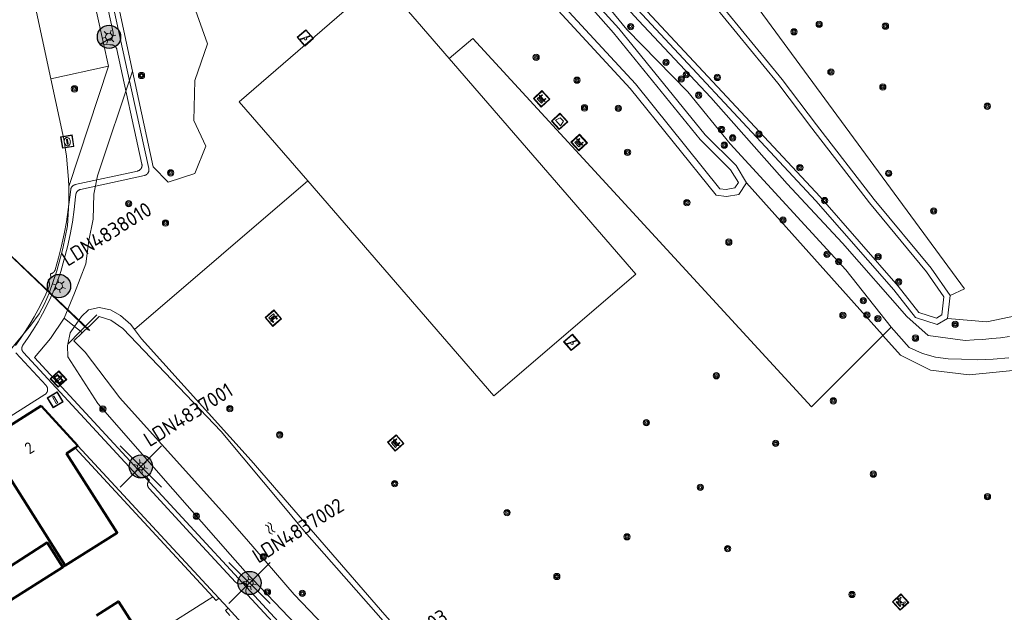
# Model space of a CAD drawing. Header units: metres. Extents: x 94279 to 96109, y 461866 to 463040.
# Tile 129 of 175: x 95315 to 95399, y 462713 to 462764. Entities that reach past the tile are written whole.
import ezdxf
from ezdxf.enums import TextEntityAlignment as Align

# ---------------------------------------------------------------- set-up
doc = ezdxf.new("R2010")
doc.units = ezdxf.units.M
doc.layers.get('0').update_dxf_attribs({"linetype": 'CONTINUOUS'})
for name, color, linetype in [('B-WE-KL-ET_LS_OV_KABEL_EIGENNET_324-G', 10, 'CONTINUOUS'), ('N-WE-ARMATUUR-PRUNUS_C_OPZET_4M-G', 200, 'CONTINUOUS'), ('N-WE-ARMATUUR-PRUNUS_E_OPSCHUIF_8M-G', 40, 'CONTINUOUS'), ('N-WE-LICHTMAST_VERVANGEN-G', 7, 'CONTINUOUS')]:
    doc.layers.add(name, color=color, linetype=linetype)
for name, color, linetype, lineweight in [('B_BEBOUWINGSGRENS_0', 132, 'CONTINUOUS', 50), ('B_LUIFEL_1', 132, 'CONTINUOUS', 50), ('B_TUSSENMUUR_0', 132, 'CONTINUOUS', 50), ('G_GRENS_ALGEMEEN_0', 251, 'CONTINUOUS', 13), ('K_DUIKER_LIJN_-1', 251, 'CONTINUOUS', 13), ('Q_AFVALBAK_0', 251, 'CONTINUOUS', 13), ('Q_BANK_0', 251, 'CONTINUOUS', 13), ('Q_BOOM_0', 251, 'CONTINUOUS', 13), ('Q_DAMWAND_0', 251, 'CONTINUOUS', 13), ('Q_KOLK_0', 251, 'CONTINUOUS', 13), ('Q_LICHTMAST_0', 251, 'CONTINUOUS', 13), ('Q_PAAL_STEEN_0', 251, 'CONTINUOUS', 13), ('Q_PICKNICKTAFEL_0', 251, 'CONTINUOUS', 13), ('Q_SPEELVOORZIENING_0', 251, 'CONTINUOUS', 13), ('Q_STRAATNAAMBORD_0', 251, 'CONTINUOUS', 13), ('Q_VERKEERSBORDPAAL_0', 251, 'CONTINUOUS', 13), ('S_GBKN_SYMBOOL_WATER_0', 251, 'CONTINUOUS', 13), ('T_CULTUURGRENS_0', 251, 'CONTINUOUS', 13), ('T_MUUR_30CM_LIJN_0', 251, 'CONTINUOUS', 13), ('V_WEGGRENS_0', 251, 'CONTINUOUS', 13), ('W_WATERGRENS_0', 251, 'CONTINUOUS', 13), ('Z_GBKN_HUISNUMMER_0', 251, 'CONTINUOUS', 13)]:
    doc.layers.add(name, color=color, linetype=linetype, lineweight=lineweight)
doc.styles.add('NLCS-ISO-M500-T25', font='NLCS-ISO.ttf', dxfattribs={"height": 1.25})
doc.styles.get("Standard").update_dxf_attribs({"font": 'isocp.shx'})

# ---------------------------------------------------------------- blocks, each defined once
blk = doc.blocks.new('Q_LICHTMAST')
for points in [[(-0.26, 0.15), (-0.52, 0.3)], [(0, 0.3), (0, 0.6)], [(0.26, 0.15), (0.52, 0.3)], [(-0.26, -0.15), (-0.52, -0.3)], [(0, -0.3), (0, -0.6)], [(0.26, -0.15), (0.52, -0.3)]]:
    blk.add_lwpolyline(points)
blk.add_circle((0, 0), 0.3)
blk = doc.blocks.new('Q_VERKEERSBORDPAAL')
for points in [[(-0.5, 0.5), (0.5, 0.5), (0.5, -0.5), (-0.5, -0.5)], [(-0.08, 0.333), (0.071, 0.333), (0.071, -0.329), (-0.08, -0.329)]]:
    blk.add_lwpolyline(points, close=True)
blk.add_lwpolyline([(-0.442, 0.464), (0.438, 0.464, -0.414214), (0.459, 0.442), (0.459, -0.437, -0.414214), (0.438, -0.459), (-0.442, -0.459, -0.414214), (-0.463, -0.437), (-0.463, 0.442), (-0.463, 0.444), (-0.463, 0.446), (-0.463, 0.448), (-0.462, 0.45), (-0.461, 0.451), (-0.46, 0.453), (-0.459, 0.455), (-0.458, 0.456), (-0.457, 0.457), (-0.456, 0.459), (-0.454, 0.46), (-0.453, 0.461), (-0.451, 0.462), (-0.449, 0.462), (-0.447, 0.463), (-0.446, 0.463), (-0.444, 0.464), (-0.442, 0.464)], format="xyb")
blk = doc.blocks.new('Q_PAAL_STEEN')
for points in [[(-0.5, 0.5), (0.5, 0.5), (0.5, -0.5), (-0.5, -0.5)], [(-0.08, 0.333), (0.071, 0.333), (0.071, -0.329), (-0.08, -0.329)]]:
    blk.add_lwpolyline(points, close=True)
blk.add_lwpolyline([(-0.442, 0.464), (0.438, 0.464, -0.414214), (0.459, 0.442), (0.459, -0.437, -0.414214), (0.438, -0.459), (-0.442, -0.459, -0.414214), (-0.463, -0.437), (-0.463, 0.442), (-0.463, 0.444), (-0.463, 0.446), (-0.463, 0.448), (-0.462, 0.45), (-0.461, 0.451), (-0.46, 0.453), (-0.459, 0.455), (-0.458, 0.456), (-0.457, 0.457), (-0.456, 0.459), (-0.454, 0.46), (-0.453, 0.461), (-0.451, 0.462), (-0.449, 0.462), (-0.447, 0.463), (-0.446, 0.463), (-0.444, 0.464), (-0.442, 0.464)], format="xyb")
blk = doc.blocks.new('Q_KOLK')
blk.add_lwpolyline([(-0.5, 0.5), (0.5, 0.5), (0.5, -0.5), (-0.5, -0.5)], close=True)
for points in [[(-0.442, 0.464), (0.438, 0.464, -0.414214), (0.459, 0.442), (0.459, -0.437, -0.414214), (0.438, -0.459), (-0.442, -0.459, -0.414214), (-0.463, -0.437), (-0.463, 0.442, -0.414214), (-0.442, 0.464)], [(-0.345, 0.105, 0.380426), (-0.276, -0.18)], [(-0.008, 0.266, 0.240218), (-0.345, 0.105)], [(-0.194, 0.045, 0.853344), (-0.194, -0.032)], [(0.331, 0.111, 0.240191), (-0.008, 0.266)], [(0.185, -0.032, 0.849746), (0.185, 0.045)], [(0.267, -0.176, 0.380426), (0.331, 0.111)], [(-0.276, -0.18, 0.148452), (0.012, -0.257)], [(0.012, -0.257, 0.131742), (0.267, -0.176)]]:
    blk.add_lwpolyline(points, format="xyb")
for points in [[(-0.194, 0.045), (0.185, 0.045)], [(0.185, -0.032), (-0.194, -0.032)]]:
    blk.add_lwpolyline(points)
blk = doc.blocks.new('Q_BANK')
blk.add_lwpolyline([(-0.5, 0.5), (0.5, 0.5), (0.5, -0.5), (-0.5, -0.5)], close=True)
blk.add_lwpolyline([(-0.442, 0.464), (0.438, 0.464, -0.414214), (0.459, 0.442), (0.459, -0.437, -0.414214), (0.438, -0.459), (-0.442, -0.459, -0.414214), (-0.463, -0.437), (-0.463, 0.442), (-0.463, 0.444), (-0.463, 0.446), (-0.463, 0.448), (-0.462, 0.45), (-0.461, 0.451), (-0.46, 0.453), (-0.459, 0.455), (-0.458, 0.456), (-0.457, 0.457), (-0.456, 0.459), (-0.454, 0.46), (-0.453, 0.461), (-0.451, 0.462), (-0.449, 0.462), (-0.447, 0.463), (-0.446, 0.463), (-0.444, 0.464), (-0.442, 0.464)], format="xyb")
for points in [[(-0.267, 0.022), (-0.366, -0.078)], [(-0.18, 0.132), (-0.267, 0.132), (-0.267, 0.276)], [(-0.267, 0.276), (0.258, 0.276), (0.258, 0.132), (0.173, 0.132)], [(-0.18, 0.022), (-0.267, 0.022)], [(-0.267, 0.022), (-0.18, 0.022)], [(-0.18, 0.022), (-0.18, 0.132)], [(-0.18, 0.132), (-0.144, 0.132)], [(-0.144, 0.132), (-0.144, 0.022)], [(0.131, 0.132), (-0.144, 0.132)], [(0.131, 0.022), (-0.144, 0.022)], [(-0.144, 0.022), (0.131, 0.022)], [(0.131, 0.022), (-0.144, 0.022)], [(-0.144, 0.022), (0.131, 0.022)], [(-0.144, 0.022), (0.131, 0.022)], [(0.131, 0.022), (0.131, 0.132)], [(0.131, 0.132), (0.173, 0.132)], [(0.173, 0.132), (0.173, 0.022)], [(0.173, 0.022), (0.255, 0.022)], [(0.173, 0.022), (0.255, 0.022)], [(0.255, 0.022), (0.357, -0.078)], [(-0.236, -0.078), (-0.366, -0.078)], [(-0.192, -0.078), (-0.192, -0.27), (-0.236, -0.27), (-0.236, -0.078)], [(-0.236, -0.078), (-0.192, -0.078)], [(0.183, -0.078), (-0.192, -0.078)], [(0.226, -0.078), (0.226, -0.268), (0.183, -0.268), (0.183, -0.078)], [(0.183, -0.078), (0.226, -0.078)], [(0.357, -0.078), (0.226, -0.078)]]:
    blk.add_lwpolyline(points)
blk = doc.blocks.new('Q_SPEELVOORZIENING')
blk.add_lwpolyline([(-0.5, 0.5), (0.5, 0.5), (0.5, -0.5), (-0.5, -0.5)], close=True)
for points in [[(-0.442, 0.464), (0.438, 0.464, -0.414214), (0.459, 0.442), (0.459, -0.437, -0.414214), (0.438, -0.459), (-0.442, -0.459, -0.414214), (-0.463, -0.437), (-0.463, 0.442), (-0.463, 0.444), (-0.463, 0.446), (-0.463, 0.448), (-0.462, 0.45), (-0.461, 0.451), (-0.46, 0.453), (-0.459, 0.455), (-0.458, 0.456), (-0.457, 0.457), (-0.456, 0.459), (-0.454, 0.46), (-0.453, 0.461), (-0.451, 0.462), (-0.449, 0.462), (-0.447, 0.463), (-0.446, 0.463), (-0.444, 0.464), (-0.442, 0.464)], [(-0.363, 0.198, 1.168313), (-0.386, 0.141)], [(-0.087, 0.021, 0.778987), (-0.04, -0.167)], [(-0.04, -0.167, 0.508825), (0.056, -0.036)], [(0.355, -0.156, 1.031322), (0.378, -0.1)]]:
    blk.add_lwpolyline(points, format="xyb")
for points in [[(-0.386, 0.141), (-0.087, 0.021)], [(-0.363, 0.198), (0.378, -0.1)], [(0.056, -0.036), (0.355, -0.156)]]:
    blk.add_lwpolyline(points)
blk = doc.blocks.new('Q_PICKNICKTAFEL')
blk.add_lwpolyline([(-0.5, 0.5), (0.5, 0.5), (0.5, -0.5), (-0.5, -0.5)], close=True)
blk.add_lwpolyline([(-0.442, 0.464), (0.438, 0.464, -0.414214), (0.459, 0.442), (0.459, -0.437, -0.414214), (0.438, -0.459), (-0.442, -0.459, -0.414214), (-0.463, -0.437), (-0.463, 0.442), (-0.463, 0.444), (-0.463, 0.446), (-0.463, 0.448), (-0.462, 0.45), (-0.461, 0.451), (-0.46, 0.453), (-0.459, 0.455), (-0.458, 0.456), (-0.457, 0.457), (-0.456, 0.459), (-0.454, 0.46), (-0.453, 0.461), (-0.451, 0.462), (-0.449, 0.462), (-0.447, 0.463), (-0.446, 0.463), (-0.444, 0.464), (-0.442, 0.464)], format="xyb")
for points in [[(-0.246, -0.058), (-0.408, -0.058), (-0.408, 0.021)], [(-0.408, 0.021), (-0.214, 0.021)], [(-0.136, 0.213), (-0.267, 0.213), (-0.267, 0.284)], [(-0.267, 0.284), (0.257, 0.284), (0.257, 0.213), (0.127, 0.213)], [(-0.214, 0.021), (-0.136, 0.213)], [(-0.115, 0.021), (-0.035, 0.213)], [(-0.115, 0.021), (0.107, 0.021)], [(0.025, 0.213), (-0.035, 0.213)], [(0.107, 0.021), (0.025, 0.213)], [(0.206, 0.021), (0.127, 0.213)], [(0.206, 0.021), (0.4, 0.021), (0.4, -0.058), (0.239, -0.058)], [(-0.336, -0.28), (-0.246, -0.058)], [(-0.336, -0.28), (-0.24, -0.279)], [(-0.24, -0.279), (-0.148, -0.058)], [(0.141, -0.058), (-0.148, -0.058)], [(0.234, -0.277), (0.141, -0.058)], [(0.234, -0.277), (0.33, -0.277)], [(0.33, -0.277), (0.239, -0.058)]]:
    blk.add_lwpolyline(points)
blk = doc.blocks.new('Q_BOOM')
for radius in [0.27, 0.18, 0.09]:
    blk.add_circle((0, 0), radius)
blk = doc.blocks.new('Q_STRAATNAAMBORD')
for points in [[(-0.5, 0.5), (0.5, 0.5), (0.5, -0.5), (-0.5, -0.5)], [(-0.369, 0.22), (0.358, 0.22), (0.358, -0.214), (-0.369, -0.214)]]:
    blk.add_lwpolyline(points, close=True)
for points in [[(-0.442, 0.464), (0.438, 0.464, -0.414214), (0.459, 0.442), (0.459, -0.437, -0.414214), (0.438, -0.459), (-0.442, -0.459, -0.414214), (-0.463, -0.437), (-0.463, 0.442), (-0.463, 0.444), (-0.463, 0.446), (-0.463, 0.448), (-0.462, 0.45), (-0.461, 0.451), (-0.46, 0.453), (-0.459, 0.455), (-0.458, 0.456), (-0.457, 0.457), (-0.456, 0.459), (-0.454, 0.46), (-0.453, 0.461), (-0.451, 0.462), (-0.449, 0.462), (-0.447, 0.463), (-0.446, 0.463), (-0.444, 0.464), (-0.442, 0.464)], [(-0.287, 0.16), (0.281, 0.16, -0.414214), (0.303, 0.139), (0.303, -0.134, -0.414214), (0.281, -0.156), (-0.287, -0.156, -0.414214), (-0.308, -0.134), (-0.308, 0.139), (-0.308, 0.14), (-0.308, 0.142), (-0.307, 0.144), (-0.307, 0.146), (-0.306, 0.148), (-0.305, 0.149), (-0.304, 0.151), (-0.303, 0.152), (-0.302, 0.154), (-0.3, 0.155), (-0.299, 0.156), (-0.297, 0.157), (-0.296, 0.158), (-0.294, 0.159), (-0.292, 0.159), (-0.29, 0.16), (-0.288, 0.16), (-0.287, 0.16)]]:
    blk.add_lwpolyline(points, format="xyb")
blk = doc.blocks.new('Q_AFVALBAK')
for points in [[(-0.5, 0.5), (0.5, 0.5), (0.5, -0.5), (-0.5, -0.5)], [(-0.336, 0.197), (0.331, 0.197), (0.19, -0.251), (-0.196, -0.251)]]:
    blk.add_lwpolyline(points, close=True)
blk.add_lwpolyline([(-0.442, 0.464), (0.438, 0.464, -0.414214), (0.459, 0.442), (0.459, -0.437, -0.414214), (0.438, -0.459), (-0.442, -0.459, -0.414214), (-0.463, -0.437), (-0.463, 0.442), (-0.463, 0.444), (-0.463, 0.446), (-0.463, 0.448), (-0.462, 0.45), (-0.461, 0.451), (-0.46, 0.453), (-0.459, 0.455), (-0.458, 0.456), (-0.457, 0.457), (-0.456, 0.459), (-0.454, 0.46), (-0.453, 0.461), (-0.451, 0.462), (-0.449, 0.462), (-0.447, 0.463), (-0.446, 0.463), (-0.444, 0.464), (-0.442, 0.464)], format="xyb")
blk = doc.blocks.new('WATERSYMBOOL')
for points in [[(-0.5, 0.15), (-0.438, 0.212), (-0.312, 0.275), (-0.188, 0.275), (-0.062, 0.212), (0, 0.15), (0.062, 0.087), (0.188, 0.025), (0.312, 0.025), (0.438, 0.087), (0.5, 0.15)], [(-0.5, -0.15), (-0.438, -0.087), (-0.312, -0.025), (-0.188, -0.025), (-0.062, -0.087), (0, -0.15), (0.062, -0.212), (0.188, -0.275), (0.312, -0.275), (0.438, -0.212), (0.5, -0.15)]]:
    blk.add_lwpolyline(points)
blk = doc.blocks.new('LM')
at = {"linetype": 'ByBlock'}
h = blk.add_hatch(color=256, dxfattribs=at)
h.dxf.hatch_style = 1
edge = h.paths.add_edge_path()
edge.add_arc((0, 0), 1, 0, 360)
blk.add_circle((0, 0), 1, dxfattribs=at)
blk = doc.blocks.new('ACMAP_ANN_TEMPLATE_LM')
at = {"color": 0, "style": 'NLCS-ISO-M500-T25'}
blk.add_attdef('LM-NUMMER', (1.5, 1), '', height=1.25, dxfattribs=at)

msp = doc.modelspace()

# ---------------------------------------------------------------- linework, layer by layer
at = {"layer": 'B-WE-KL-ET_LS_OV_KABEL_EIGENNET_324-G', "linetype": 'Continuous', "lineweight": 0}
for points in [[(95314.365, 462735.743), (95314.797, 462736.334), (95315.209, 462736.939), (95315.602, 462737.557), (95315.975, 462738.187), (95316.327, 462738.829), (95316.657, 462739.483), (95316.967, 462740.146), (95317.255, 462740.819), (95317.261, 462740.839), (95317.266, 462740.859), (95317.271, 462740.879), (95317.275, 462740.9), (95317.278, 462740.92), (95317.281, 462740.941), (95317.283, 462740.962), (95317.284, 462740.982), (95317.285, 462741.003), (95317.284, 462741.024), (95317.283, 462741.045), (95317.282, 462741.065), (95317.279, 462741.086), (95317.276, 462741.106), (95317.272, 462741.127), (95317.268, 462741.147), (95317.263, 462741.167), (95317.257, 462741.187), (95317.25, 462741.207), (95317.243, 462741.226), (95317.235, 462741.246), (95317.227, 462741.264), (95317.217, 462741.283), (95317.207, 462741.301), (95317.197, 462741.319), (95317.186, 462741.337), (95317.402, 462741.574), (95317.363, 462741.892), (95317.381, 462741.895), (95317.398, 462741.899), (95317.416, 462741.904), (95317.434, 462741.909), (95317.451, 462741.914), (95317.468, 462741.92), (95317.485, 462741.927), (95317.502, 462741.934), (95317.519, 462741.942), (95317.535, 462741.951), (95317.551, 462741.96), (95317.566, 462741.97), (95317.581, 462741.98), (95317.596, 462741.99), (95317.611, 462742.002), (95317.625, 462742.013), (95317.639, 462742.025), (95317.652, 462742.038), (95317.665, 462742.051), (95317.677, 462742.064), (95317.689, 462742.078), (95317.7, 462742.093), (95317.711, 462742.107), (95317.721, 462742.122), (95317.731, 462742.138), (95317.741, 462742.154), (95317.749, 462742.17), (95317.758, 462742.186), (95317.765, 462742.203), (95317.772, 462742.22), (95317.779, 462742.237), (95318.073, 462743.258), (95318.333, 462744.288), (95318.559, 462745.327), (95318.75, 462746.372), (95318.906, 462747.423), (95319.028, 462748.479), (95319.108, 462749.13), (95319.11, 462749.147), (95319.113, 462749.163), (95319.117, 462749.18), (95319.121, 462749.197), (95319.126, 462749.213), (95319.131, 462749.23), (95319.137, 462749.246), (95319.143, 462749.262), (95319.15, 462749.277), (95319.157, 462749.293), (95319.165, 462749.308), (95319.174, 462749.323), (95319.183, 462749.337), (95319.192, 462749.352), (95319.202, 462749.366), (95319.213, 462749.379), (95319.223, 462749.392), (95319.235, 462749.405), (95319.247, 462749.418), (95319.259, 462749.43), (95319.271, 462749.441), (95319.284, 462749.452), (95319.298, 462749.463), (95319.311, 462749.473), (95319.325, 462749.483), (95319.34, 462749.493), (95319.354, 462749.501), (95319.369, 462749.51), (95319.385, 462749.517), (95319.4, 462749.525), (95319.416, 462749.531), (95319.432, 462749.538), (95319.448, 462749.543), (95319.464, 462749.548), (95319.481, 462749.553), (95319.497, 462749.557), (95324.849, 462750.726), (95324.866, 462750.73), (95324.883, 462750.735), (95324.9, 462750.74), (95324.916, 462750.746), (95324.933, 462750.752), (95324.949, 462750.759), (95324.964, 462750.766), (95324.98, 462750.774), (95324.995, 462750.783), (95325.01, 462750.792), (95325.025, 462750.802), (95325.039, 462750.812), (95325.053, 462750.822), (95325.066, 462750.833), (95325.079, 462750.845), (95325.092, 462750.857), (95325.104, 462750.869), (95325.116, 462750.882), (95325.127, 462750.895), (95325.138, 462750.909), (95325.149, 462750.923), (95325.159, 462750.937), (95325.168, 462750.952), (95325.177, 462750.967), (95325.185, 462750.982), (95325.193, 462750.998), (95325.2, 462751.014), (95325.207, 462751.03), (95325.213, 462751.046), (95325.219, 462751.063), (95325.224, 462751.079), (95325.228, 462751.096), (95325.232, 462751.113), (95325.235, 462751.13), (95325.238, 462751.148), (95325.24, 462751.165), (95325.242, 462751.182), (95325.242, 462751.2), (95325.243, 462751.217), (95325.242, 462751.235), (95325.241, 462751.252), (95325.24, 462751.27), (95325.237, 462751.287), (95325.234, 462751.304), (95325.231, 462751.321), (95323.077, 462761.181), (95323.073, 462761.198), (95323.068, 462761.215), (95323.063, 462761.232), (95323.057, 462761.248), (95323.051, 462761.264), (95323.044, 462761.28), (95323.037, 462761.296), (95323.028, 462761.312), (95323.02, 462761.327), (95323.011, 462761.342), (95323.001, 462761.356), (95322.991, 462761.371), (95322.981, 462761.384), (95322.97, 462761.398), (95322.958, 462761.411), (95322.946, 462761.424), (95322.934, 462761.436), (95322.921, 462761.448), (95322.908, 462761.459), (95322.894, 462761.47), (95322.88, 462761.481), (95322.866, 462761.49), (95322.851, 462761.5), (95322.836, 462761.509), (95322.821, 462761.517), (95322.805, 462761.525), (95322.789, 462761.532), (95322.773, 462761.539), (95322.757, 462761.545), (95322.74, 462761.551), (95322.723, 462761.556), (95322.707, 462761.56), (95322.69, 462761.564), (95322.672, 462761.567), (95322.655, 462761.57), (95322.638, 462761.572), (95322.62, 462761.573), (95322.603, 462761.574), (95322.586, 462761.574), (95322.568, 462761.574), (95322.551, 462761.573), (95322.533, 462761.571), (95322.516, 462761.569), (95322.499, 462761.566), (95322.482, 462761.563), (95321.71, 462761.65), (95322.375, 462762.051), (95322.392, 462762.055), (95322.409, 462762.06), (95322.425, 462762.065), (95322.442, 462762.071), (95322.458, 462762.077), (95322.474, 462762.084), (95322.49, 462762.092), (95322.505, 462762.1), (95322.521, 462762.108), (95322.536, 462762.117), (95322.55, 462762.127), (95322.564, 462762.137), (95322.578, 462762.148), (95322.592, 462762.159), (95322.605, 462762.17), (95322.618, 462762.182), (95322.63, 462762.194), (95322.642, 462762.207), (95322.653, 462762.221), (95322.664, 462762.234), (95322.674, 462762.248), (95322.684, 462762.263), (95322.694, 462762.277), (95322.703, 462762.292), (95322.711, 462762.308), (95322.719, 462762.323), (95322.726, 462762.339), (95322.733, 462762.355), (95322.739, 462762.371), (95322.745, 462762.388), (95322.75, 462762.405), (95322.754, 462762.422), (95322.758, 462762.439), (95322.761, 462762.456), (95322.764, 462762.473), (95322.766, 462762.49), (95322.767, 462762.508), (95322.768, 462762.525), (95322.768, 462762.543), (95322.768, 462762.56), (95322.767, 462762.577), (95322.765, 462762.595), (95322.763, 462762.612), (95322.76, 462762.629), (95322.757, 462762.646), (95319.07, 462779.52)], [(95337.874, 462710.436), (95334.296, 462714.308), (95334.284, 462714.321), (95334.273, 462714.334), (95334.262, 462714.348), (95334.252, 462714.362), (95334.243, 462714.377), (95334.233, 462714.392), (95334.225, 462714.407), (95334.217, 462714.422), (95334.209, 462714.438), (95334.202, 462714.454), (95334.196, 462714.47), (95334.19, 462714.487), (95334.184, 462714.503), (95334.18, 462714.52), (95334.175, 462714.537), (95334.172, 462714.554), (95334.169, 462714.571), (95334.167, 462714.589), (95334.165, 462714.606), (95334.164, 462714.623), (95334.163, 462714.641), (95334.163, 462714.658), (95334.164, 462714.676), (95334.165, 462714.693), (95334.167, 462714.71), (95334.17, 462714.728), (95334.173, 462714.745), (95334.176, 462714.762), (95334.181, 462714.779), (95334.186, 462714.796), (95334.191, 462714.812), (95334.197, 462714.829), (95334.204, 462714.845), (95334.211, 462714.861), (95334.219, 462714.876), (95334.227, 462714.892), (95334.236, 462714.907), (95334.245, 462714.921), (95334.255, 462714.936), (95334.265, 462714.95), (95334.276, 462714.964), (95334.287, 462714.977), (95334.299, 462714.99), (95334.311, 462715.002), (95334.324, 462715.014), (95333.984, 462715.382), (95333.971, 462715.37), (95333.958, 462715.359), (95333.944, 462715.348), (95333.93, 462715.338), (95333.915, 462715.328), (95333.901, 462715.319), (95333.885, 462715.31), (95333.87, 462715.302), (95333.854, 462715.295), (95333.838, 462715.288), (95333.822, 462715.281), (95333.806, 462715.275), (95333.789, 462715.27), (95333.772, 462715.265), (95333.755, 462715.261), (95333.738, 462715.258), (95333.721, 462715.255), (95333.704, 462715.252), (95333.686, 462715.251), (95333.669, 462715.249), (95333.652, 462715.249), (95333.634, 462715.249), (95333.617, 462715.25), (95333.599, 462715.251), (95333.582, 462715.253), (95333.565, 462715.255), (95333.547, 462715.258), (95333.53, 462715.262), (95333.513, 462715.266), (95333.497, 462715.271), (95333.48, 462715.277), (95333.464, 462715.283), (95333.448, 462715.289), (95333.432, 462715.297), (95333.416, 462715.304), (95333.401, 462715.313), (95333.386, 462715.321), (95333.371, 462715.331), (95333.356, 462715.341), (95333.342, 462715.351), (95333.329, 462715.362), (95333.315, 462715.373), (95333.302, 462715.385), (95333.29, 462715.397), (95333.278, 462715.41), (95329.39, 462719.616), (95325.848, 462723.448), (95325.837, 462723.461), (95325.826, 462723.475), (95325.815, 462723.489), (95325.805, 462723.503), (95325.795, 462723.517), (95325.786, 462723.532), (95325.777, 462723.547), (95325.769, 462723.563), (95325.762, 462723.578), (95325.755, 462723.594), (95325.748, 462723.611), (95325.742, 462723.627), (95325.737, 462723.644), (95325.732, 462723.66), (95325.728, 462723.677), (95325.724, 462723.694), (95325.721, 462723.712), (95325.719, 462723.729), (95325.717, 462723.746), (95325.716, 462723.764), (95325.716, 462723.781), (95325.716, 462723.799), (95325.716, 462723.816), (95325.718, 462723.833), (95325.72, 462723.851), (95325.722, 462723.868), (95325.725, 462723.885), (95325.729, 462723.902), (95325.733, 462723.919), (95325.738, 462723.936), (95325.744, 462723.953), (95325.75, 462723.969), (95325.756, 462723.985), (95325.763, 462724.001), (95325.771, 462724.017), (95325.779, 462724.032), (95325.788, 462724.047), (95325.798, 462724.062), (95325.807, 462724.076), (95325.818, 462724.09), (95325.828, 462724.104), (95325.84, 462724.117), (95325.851, 462724.13), (95325.864, 462724.143), (95325.876, 462724.155), (95325.537, 462724.522), (95325.524, 462724.51), (95325.51, 462724.499), (95325.497, 462724.489), (95325.482, 462724.478), (95325.468, 462724.469), (95325.453, 462724.46), (95325.438, 462724.451), (95325.423, 462724.443), (95325.407, 462724.435), (95325.391, 462724.428), (95325.375, 462724.422), (95325.358, 462724.416), (95325.342, 462724.41), (95325.325, 462724.406), (95325.308, 462724.402), (95325.291, 462724.398), (95325.274, 462724.395), (95325.256, 462724.393), (95325.239, 462724.391), (95325.221, 462724.39), (95325.204, 462724.389), (95325.187, 462724.389), (95325.169, 462724.39), (95325.152, 462724.391), (95325.134, 462724.393), (95325.117, 462724.396), (95325.1, 462724.399), (95325.083, 462724.403), (95325.066, 462724.407), (95325.049, 462724.412), (95325.033, 462724.417), (95325.016, 462724.423), (95325, 462724.43), (95324.984, 462724.437), (95324.969, 462724.445), (95324.953, 462724.453), (95324.938, 462724.462), (95324.923, 462724.471), (95324.909, 462724.481), (95324.895, 462724.491), (95324.881, 462724.502), (95324.868, 462724.513), (95324.855, 462724.525), (95324.842, 462724.537), (95324.83, 462724.55), (95315.045, 462735.137), (95315.034, 462735.15), (95315.023, 462735.163), (95315.012, 462735.177), (95315.002, 462735.191), (95314.992, 462735.205), (95314.983, 462735.22), (95314.975, 462735.234), (95314.967, 462735.25), (95314.959, 462735.265), (95314.952, 462735.281), (95314.946, 462735.297), (95314.94, 462735.313), (95314.934, 462735.329), (95314.93, 462735.346), (95314.925, 462735.362), (95314.922, 462735.379), (95314.919, 462735.396), (95314.916, 462735.413), (95314.914, 462735.43), (95314.913, 462735.447), (95314.912, 462735.465), (95314.912, 462735.482), (95314.913, 462735.499), (95314.914, 462735.516), (95314.915, 462735.533), (95314.918, 462735.55), (95314.92, 462735.567), (95314.924, 462735.584), (95314.928, 462735.601), (95314.932, 462735.617), (95314.938, 462735.634), (95314.943, 462735.65), (95314.949, 462735.666), (95314.956, 462735.682), (95314.964, 462735.697), (95314.971, 462735.713), (95314.98, 462735.728), (95314.989, 462735.742), (95314.998, 462735.757), (95315.008, 462735.771), (95315.464, 462736.42), (95315.896, 462737.083), (95316.306, 462737.762), (95316.693, 462738.454), (95317.055, 462739.159), (95317.393, 462739.876), (95317.706, 462740.604), (95317.994, 462741.342), (95318.257, 462742.09), (95318.559, 462743.141), (95318.827, 462744.202), (95319.058, 462745.271), (95319.253, 462746.347), (95319.411, 462747.429), (95319.533, 462748.516), (95319.555, 462748.71), (95319.557, 462748.727), (95319.56, 462748.744), (95319.564, 462748.761), (95319.568, 462748.778), (95319.572, 462748.795), (95319.577, 462748.811), (95319.583, 462748.827), (95319.589, 462748.844), (95319.596, 462748.859), (95319.603, 462748.875), (95319.611, 462748.89), (95319.62, 462748.905), (95319.629, 462748.92), (95319.638, 462748.935), (95319.648, 462748.949), (95319.658, 462748.963), (95319.669, 462748.976), (95319.681, 462748.989), (95319.692, 462749.002), (95319.705, 462749.014), (95319.717, 462749.026), (95319.73, 462749.037), (95319.744, 462749.048), (95319.758, 462749.058), (95319.772, 462749.068), (95319.786, 462749.078), (95319.801, 462749.087), (95319.816, 462749.095), (95319.831, 462749.103), (95319.847, 462749.11), (95319.863, 462749.117), (95319.879, 462749.123), (95319.895, 462749.129), (95319.912, 462749.134), (95319.929, 462749.139), (95319.945, 462749.143), (95325.445, 462750.344), (95325.461, 462750.348), (95325.478, 462750.353), (95325.495, 462750.358), (95325.511, 462750.364), (95325.528, 462750.37), (95325.544, 462750.377), (95325.56, 462750.385), (95325.575, 462750.393), (95325.59, 462750.401), (95325.605, 462750.41), (95325.62, 462750.42), (95325.634, 462750.43), (95325.648, 462750.44), (95325.661, 462750.452), (95325.674, 462750.463), (95325.687, 462750.475), (95325.699, 462750.487), (95325.711, 462750.5), (95325.723, 462750.514), (95325.734, 462750.527), (95325.744, 462750.541), (95325.754, 462750.555), (95325.763, 462750.57), (95325.772, 462750.585), (95325.781, 462750.601), (95325.788, 462750.616), (95325.796, 462750.632), (95325.802, 462750.648), (95325.809, 462750.664), (95325.814, 462750.681), (95325.819, 462750.698), (95325.824, 462750.715), (95325.827, 462750.732), (95325.831, 462750.749), (95325.833, 462750.766), (95325.835, 462750.783), (95325.837, 462750.801), (95325.838, 462750.818), (95325.838, 462750.836), (95325.837, 462750.853), (95325.836, 462750.87), (95325.835, 462750.888), (95325.833, 462750.905), (95325.83, 462750.922), (95325.826, 462750.939), (95323.977, 462759.402), (95319.559, 462779.624)], [(95304.933, 462723.956), (95316.898, 462731.525), (95316.913, 462731.534), (95316.927, 462731.544), (95316.941, 462731.555), (95316.954, 462731.566), (95316.967, 462731.577), (95316.979, 462731.589), (95316.991, 462731.601), (95317.003, 462731.613), (95317.014, 462731.626), (95317.025, 462731.64), (95317.036, 462731.654), (95317.045, 462731.668), (95317.055, 462731.682), (95317.064, 462731.697), (95317.072, 462731.712), (95317.08, 462731.727), (95317.087, 462731.743), (95317.094, 462731.758), (95317.1, 462731.774), (95317.106, 462731.791), (95317.111, 462731.807), (95317.116, 462731.824), (95317.12, 462731.84), (95317.123, 462731.857), (95317.126, 462731.874), (95317.128, 462731.891), (95317.13, 462731.908), (95317.131, 462731.925), (95317.131, 462731.943), (95317.131, 462731.96), (95317.13, 462731.977), (95317.129, 462731.994), (95317.127, 462732.011), (95317.125, 462732.028), (95317.122, 462732.045), (95317.118, 462732.062), (95317.114, 462732.079), (95317.109, 462732.095), (95317.104, 462732.111), (95317.098, 462732.127), (95317.091, 462732.143), (95317.084, 462732.159), (95317.077, 462732.175), (95317.069, 462732.19), (95317.06, 462732.205), (95317.051, 462732.219), (95317.041, 462732.233), (95317.031, 462732.247), (95317.021, 462732.261), (95317.01, 462732.274), (95316.998, 462732.287), (95314.396, 462735.102)]]:
    msp.add_lwpolyline(points, dxfattribs=at)
at = {"layer": 'B_BEBOUWINGSGRENS_0'}
for p, q in [((95316.579, 462730.548), (95311.853, 462727.554)), ((95319.725, 462727.115), (95316.579, 462730.548)), ((95319.49, 462726.954), (95319.725, 462727.115)), ((95318.422, 462716.689), (95318.645, 462716.83))]:
    msp.add_line(p, q, dxfattribs=at)
for points in [[(95318.645, 462716.83), (95323.106, 462719.643), (95318.761, 462726.447), (95319.49, 462726.954)], [(95312.12, 462715.636), (95317.089, 462718.804), (95318.422, 462716.689)], [(95325.36, 462710.376), (95323.217, 462713.745), (95321.317, 462712.546)]]:
    msp.add_lwpolyline(points, dxfattribs=at)
at = {"layer": 'B_LUIFEL_1'}
msp.add_line((95313.46, 462713.537), (95318.422, 462716.689), dxfattribs=at)
at = {"layer": 'B_TUSSENMUUR_0'}
msp.add_line((95318.645, 462716.83), (95311.853, 462727.554), dxfattribs=at)
at = {"layer": 'G_GRENS_ALGEMEEN_0'}
msp.add_line((95319.49, 462726.954), (95331.328, 462714.145), dxfattribs=at)
for points in [[(95372.138, 462757.532), (95366.904, 462762.878), (95363.879, 462766.613), (95360.668, 462769.167), (95359.158, 462771.639), (95355.802, 462775.645), (95354.386, 462777.139)], [(95362.331, 462769.752), (95367.896, 462763.67), (95374.115, 462757.037), (95380.691, 462749.639), (95385.454, 462744.52), (95390.957, 462738.232), (95392.813, 462736.58), (95395.996, 462736.175), (95396.755, 462736.21), (95397.514, 462736.26), (95398.271, 462736.324), (95399.027, 462736.404), (95399.781, 462736.498)], [(95339.484, 462749.872), (95333.593, 462756.676), (95345.752, 462767.205), (95351.643, 462760.401)], [(95351.643, 462760.401), (95367.671, 462741.872), (95355.473, 462731.421), (95339.484, 462749.872)], [(95389.625, 462737.308), (95385.722, 462742.233), (95375.78, 462753.071), (95372.138, 462757.532)], [(95399.743, 462734.673), (95398.385, 462734.558), (95397.023, 462734.516), (95395.661, 462734.549), (95394.517, 462734.584), (95393.441, 462734.74), (95392.306, 462735.057), (95391.165, 462735.56), (95389.625, 462737.308)]]:
    msp.add_lwpolyline(points, dxfattribs=at)
at = {"layer": 'K_DUIKER_LIJN_-1'}
for p, q in [((95320.645, 462737.05), (95307.353, 462749.727)), ((95307.353, 462749.727), (95320.765, 462737.022))]:
    msp.add_line(p, q, dxfattribs=at)
at = {"layer": 'N-WE-LICHTMAST_VERVANGEN-G', "flags": 128}
for points in [[(95323.375, 462723.572), (95326.911, 462727.108)], [(95326.911, 462723.572), (95323.375, 462727.108)], [(95332.715, 462713.559), (95336.251, 462717.095)], [(95336.251, 462713.559), (95332.715, 462717.095)]]:
    msp.add_lwpolyline(points, dxfattribs=at)
at = {"layer": 'Q_DAMWAND_0'}
for p, q in [((95320.799, 462737.496), (95321.55, 462738.217)), ((95319.37, 462736.124), (95320.106, 462736.83)), ((95320.106, 462736.83), (95320.246, 462736.964)), ((95320.246, 462736.964), (95320.799, 462737.496))]:
    msp.add_line(p, q, dxfattribs=at)
at = {"layer": 'T_CULTUURGRENS_0'}
for p, q in [((95324.589, 462737.117), (95339.484, 462749.872)), ((95394.457, 462738.05), (95394.681, 462740.038)), ((95318.547, 462738.093), (95319.441, 462737.359)), ((95319.441, 462737.359), (95319.947, 462736.956)), ((95319.947, 462736.956), (95320.106, 462736.83)), ((95389.625, 462737.308), (95388.917, 462736.599))]:
    msp.add_line(p, q, dxfattribs=at)
for points in [[(95394.681, 462740.038), (95395.926, 462740.616), (95344.022, 462811.235)], [(95338.372, 462806.535), (95335.512, 462805.129), (95336.142, 462804.311), (95338.557, 462799.2), (95343.191, 462792.61), (95348.499, 462786.73), (95360.21, 462773.436), (95362.106, 462770.951), (95365.479, 462767.146), (95383.15, 462748.168), (95389.85, 462740.523), (95391.707, 462738.15), (95393.564, 462737.544), (95394.457, 462738.05)], [(95394.681, 462740.038), (95393.069, 462742.378), (95388.153, 462748.295), (95383.204, 462754.702), (95380.266, 462758.586), (95373.207, 462767.227), (95364.775, 462776.387), (95360.038, 462781.232), (95356.856, 462785.239), (95352.517, 462791.132), (95344.111, 462800.53), (95343.208, 462802.886), (95341.781, 462806.011), (95340.469, 462806.605), (95338.372, 462806.535)], [(95332.357, 462805.368), (95331.789, 462805.235), (95330.676, 462804.526), (95330.537, 462803.672), (95330.803, 462802.535), (95331.883, 462799.301), (95334.616, 462793.464), (95338.177, 462788.586), (95342.037, 462784.532), (95346.427, 462779.171), (95349.497, 462777.234), (95353.779, 462773.402), (95358.265, 462767.526), (95367.207, 462757.826), (95374.587, 462748.644), (95375.46, 462748.538), (95376.544, 462748.722), (95377.203, 462749.714)], [(95319.671, 462781.407), (95321.302, 462782.931), (95323.505, 462781.142), (95324.606, 462779.696), (95323.918, 462776.255), (95323.986, 462772.676), (95325.638, 462768.547), (95328.116, 462765.656), (95329.836, 462764.555), (95330.869, 462761.664), (95329.768, 462758.498), (95329.699, 462755.057), (95330.731, 462752.855), (95329.768, 462750.515), (95327.496, 462749.758), (95326.201, 462751.097), (95324.433, 462759.304)], [(95377.203, 462749.714), (95376.304, 462751.193), (95373.651, 462753.836), (95366.229, 462762.98), (95360.634, 462769.136), (95357.694, 462772.684), (95355.506, 462775.399), (95354.386, 462777.139)], [(95351.643, 462760.401), (95353.676, 462762.125), (95382.789, 462730.469), (95388.917, 462736.599)], [(95388.917, 462736.599), (95388.875, 462736.647), (95377.203, 462749.714)], [(95446.554, 462729.786), (95442.735, 462725.26), (95441.111, 462725.019), (95440.208, 462725.139), (95438.825, 462726.403), (95436.177, 462729.231), (95433.65, 462731.938), (95428.656, 462734.826), (95422.459, 462737.895), (95417.405, 462740.241), (95412.773, 462740.602), (95407.839, 462740.301), (95403.627, 462739.218), (95400.439, 462738.316), (95397.851, 462737.774), (95394.457, 462738.05)], [(95324.589, 462737.117), (95324.276, 462737.539), (95323.384, 462738.301), (95322.54, 462738.805), (95321.561, 462739.001), (95320.629, 462738.808), (95320.026, 462738.224), (95319.441, 462737.359)], [(95319.441, 462737.359), (95319.075, 462736.818), (95318.854, 462735.86)], [(95356.807, 462700.712), (95355.392, 462702.152), (95346.101, 462712.597), (95337.927, 462722.032), (95334.607, 462725.864), (95325.187, 462736.311), (95324.589, 462737.117)], [(95388.917, 462736.599), (95390.415, 462734.899), (95393.008, 462733.608), (95396.317, 462733.217), (95401.251, 462733.698), (95405.101, 462734.901), (95410.516, 462736.165), (95414.848, 462735.744), (95420.865, 462733.578), (95427.303, 462730.148), (95431.575, 462727.561), (95435.064, 462723.289), (95437.813, 462717.929)], [(95318.854, 462735.86), (95318.826, 462735.737), (95318.863, 462734.756), (95321.435, 462730.74), (95327.891, 462723.388), (95332.814, 462717.782), (95334.099, 462716.318), (95347.289, 462702.534), (95351.926, 462697.634)]]:
    msp.add_lwpolyline(points, dxfattribs=at)
at = {"layer": 'T_MUUR_30CM_LIJN_0'}
msp.add_line((95319.947, 462736.956), (95318.854, 462735.86), dxfattribs=at)
msp.add_lwpolyline([(95321.354, 462738.367), (95320.325, 462737.335), (95319.947, 462736.956)], dxfattribs=at)
at = {"layer": 'V_WEGGRENS_0'}
for p, q in [((95319.671, 462781.407), (95324.433, 462759.304)), ((95320.316, 462769.098), (95322.359, 462759.731)), ((95317.4, 462758.644), (95315.389, 462768.037)), ((95322.359, 462759.731), (95317.4, 462758.644)), ((95318.939, 462749.395), (95322.359, 462759.731)), ((95331.834, 462714.023), (95319.725, 462727.115)), ((95325.36, 462710.376), (95331.328, 462714.145)), ((95332.643, 462713.155), (95331.834, 462714.023)), ((95344.184, 462700.645), (95332.643, 462713.155))]:
    msp.add_line(p, q, dxfattribs=at)
for points in [[(95324.433, 462759.304), (95321.406, 462750.313), (95321.085, 462748.733), (95321.033, 462746.58), (95320.669, 462744.753), (95320.401, 462742.761), (95319.449, 462740.238), (95318.547, 462738.093)], [(95317.4, 462758.644), (95318.51, 462753.456), (95318.737, 462752.016), (95318.93, 462750), (95318.939, 462749.395)], [(95318.939, 462749.395), (95318.958, 462748.009), (95318.836, 462746.015), (95318.436, 462744.062), (95317.927, 462742.143), (95317.249, 462740.238), (95316.871, 462739.318), (95316.393, 462738.452), (95315.681, 462737.491), (95312.902, 462734.146), (95312.563, 462733.837)], [(95318.547, 462738.093), (95317.364, 462736.336), (95316.008, 462734.69), (95318.696, 462731.785)], [(95318.696, 462731.785), (95344.57, 462703.768), (95350.947, 462696.924), (95351.504, 462697.368)], [(95331.328, 462714.145), (95331.622, 462713.827), (95331.834, 462714.023)], [(95332.643, 462713.155), (95332.42, 462712.949), (95332.798, 462712.54)]]:
    msp.add_lwpolyline(points, dxfattribs=at)
at = {"layer": 'W_WATERGRENS_0'}
for points in [[(95358.725, 462767.912), (95367.662, 462758.218), (95374.902, 462749.21), (95375.446, 462749.144), (95376.188, 462749.27), (95376.492, 462749.728), (95375.829, 462750.819), (95373.205, 462753.433), (95365.771, 462762.593), (95357.235, 462772.297)], [(95365.849, 462767.482), (95383.521, 462748.503), (95390.235, 462740.842), (95392.007, 462738.578), (95393.51, 462738.088), (95393.989, 462738.359), (95394.163, 462739.908), (95392.67, 462742.076), (95387.763, 462747.982), (95382.807, 462754.398), (95379.873, 462758.277), (95372.829, 462766.899)], [(95321.55, 462738.217), (95322.552, 462737.901), (95323.599, 462737.188), (95332.037, 462728.331), (95337.573, 462721.713), (95339.213, 462719.752), (95353.143, 462703.916)], [(95350.534, 462701.59), (95338.329, 462714.343), (95334.223, 462719.083), (95332.595, 462720.963), (95323.327, 462731.227), (95320.367, 462735.172), (95319.37, 462736.124)]]:
    msp.add_lwpolyline(points, dxfattribs=at)

# ---------------------------------------------------------------- block references
at = {"rotation": 31.92}
for p, values in [((95318.104, 462740.845), {'LM-NUMMER': 'LDN4838010'}), ((95325.143, 462725.34), {'LM-NUMMER': 'LDN4837001'}), ((95334.483, 462715.327), {'LM-NUMMER': 'LDN4837002'}), ((95343.392, 462705.767), {'LM-NUMMER': 'LDN4837003'})]:
    msp.add_blockref('ACMAP_ANN_TEMPLATE_LM', p, dxfattribs=at).add_auto_attribs(values)
at = {"layer": 'N-WE-ARMATUUR-PRUNUS_C_OPZET_4M-G'}
for p in [(95325.143, 462725.34), (95334.483, 462715.327)]:
    msp.add_blockref('LM', p, dxfattribs=at)
at = {"layer": 'N-WE-ARMATUUR-PRUNUS_E_OPSCHUIF_8M-G'}
for p in [(95322.404, 462762.262), (95318.104, 462740.845)]:
    msp.add_blockref('LM', p, dxfattribs=at)
at = {"layer": 'Q_AFVALBAK_0', "rotation": 132.6037419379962}
msp.add_blockref('Q_AFVALBAK', (95361.132, 462754.993), dxfattribs=at)
at = {"layer": 'Q_BANK_0'}
for p, rotation in [((95359.584, 462756.932), 132.6037419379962), ((95362.806, 462753.176), 132.6037419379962), ((95336.525, 462738.082), 40.57435727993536), ((95347.046, 462727.363), 130.9110728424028)]:
    msp.add_blockref('Q_BANK', p, dxfattribs=dict(at, rotation=rotation))
at = {"layer": 'Q_BOOM_0'}
for p, rotation in [((95367.229, 462763.136), 134.393488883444), ((95381.275, 462762.69), 126.3153780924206), ((95383.435, 462763.326), 126.3153780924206), ((95389.133, 462763.177), 126.3153780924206), ((95359.111, 462760.503), 132.6037419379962), ((95370.276, 462760.07), 134.393488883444), ((95384.444, 462759.241), 126.3153780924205), ((95325.195, 462758.937), 102.1571998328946), ((95362.628, 462758.535), 132.6715861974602), ((95371.584, 462758.642), 134.393488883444), ((95372.025, 462759.009), 133.1549756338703), ((95374.677, 462758.769), 132.9576583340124), ((95319.433, 462757.788), 12.36354953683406), ((95388.908, 462757.953), 126.3153780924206), ((95373.076, 462757.244), 129.2285053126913), ((95363.267, 462756.154), 132.6037419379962), ((95366.17, 462756.12), 128.7904572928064), ((95397.892, 462756.299), 135.785023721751), ((95375.045, 462754.296), 129.2285053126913), ((95376.001, 462753.575), 129.2285053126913), ((95378.267, 462753.9), 132.9576583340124), ((95375.293, 462752.95), 129.2285053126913), ((95366.967, 462752.335), 132.6037419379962), ((95381.777, 462751.025), 132.9576583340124), ((95327.695, 462750.57), 18.42738302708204), ((95389.417, 462750.522), 126.3153780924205), ((95324.091, 462747.914), 88.61644151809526), ((95372.066, 462748.017), 128.7904572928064), ((95383.9, 462748.19), 131.2308999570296), ((95393.273, 462747.293), 126.3153780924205), ((95327.258, 462746.269), 18.42738302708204), ((95380.322, 462746.518), 131.7725834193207), ((95375.671, 462744.618), 173.0770130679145), ((95384.101, 462743.566), 132.5310279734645), ((95388.506, 462743.374), 131.2308999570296), ((95385.109, 462742.945), 132.5310279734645), ((95390.272, 462741.203), 131.2308999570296), ((95387.232, 462739.584), 128.3963779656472), ((95385.473, 462738.33), 131.7725834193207), ((95387.538, 462738.354), 131.7725834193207), ((95388.482, 462738.04), 128.3963779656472), ((95395.125, 462737.549), 175.3509385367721), ((95391.711, 462736.369), 138.3281613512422), ((95374.594, 462733.133), 132.6037419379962), ((95384.657, 462730.977), 45.00934830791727), ((95321.875, 462730.278), 131.2872867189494), ((95332.789, 462730.314), 132.0407995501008), ((95368.589, 462729.097), 40.58930095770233), ((95337.077, 462728.054), 132.0407995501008), ((95379.704, 462727.323), 45.00934830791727), ((95388.089, 462724.682), 132.6037419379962), ((95346.956, 462723.87), 130.9039778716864), ((95373.222, 462723.549), 132.6037419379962), ((95397.904, 462722.736), 5.567989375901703), ((95356.616, 462721.376), 130.9110728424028), ((95329.904, 462721.069), 131.2885111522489), ((95366.918, 462719.293), 40.58930095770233), ((95375.564, 462718.282), 45.00934830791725), ((95335.661, 462717.572), 130.9005745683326), ((95360.891, 462715.884), 131.6536212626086), ((95336.022, 462714.557), 133.7384817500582), ((95339.022, 462714.437), 133.7421651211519), ((95386.263, 462714.336), 132.6037419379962)]:
    msp.add_blockref('Q_BOOM', p, dxfattribs=dict(at, rotation=rotation))
at = {"layer": 'Q_KOLK_0', "rotation": 98.95832361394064}
msp.add_blockref('Q_KOLK', (95318.82, 462753.252), dxfattribs=at)
at = {"layer": 'Q_LICHTMAST_0'}
for p, rotation in [((95322.404, 462762.262), 102.3038754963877), ((95318.104, 462740.845), 70.4090754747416), ((95325.143, 462725.34), 132.7228071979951), ((95334.483, 462715.327), 133.7384817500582)]:
    msp.add_blockref('Q_LICHTMAST', p, dxfattribs=dict(at, rotation=rotation))
at = {"layer": 'Q_PAAL_STEEN_0', "rotation": 30.29848848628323}
msp.add_blockref('Q_PAAL_STEEN', (95317.779, 462731.069), dxfattribs=at)
at = {"layer": 'Q_PICKNICKTAFEL_0', "rotation": 132.6037419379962}
msp.add_blockref('Q_PICKNICKTAFEL', (95390.433, 462713.684), dxfattribs=at)
at = {"layer": 'Q_SPEELVOORZIENING_0'}
for p, rotation in [((95339.281, 462762.167), 40.89069407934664), ((95362.181, 462736.001), 40.58930095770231)]:
    msp.add_blockref('Q_SPEELVOORZIENING', p, dxfattribs=dict(at, rotation=rotation))
at = {"layer": 'Q_STRAATNAAMBORD_0', "rotation": 132.7781242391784}
msp.add_blockref('Q_STRAATNAAMBORD', (95318.064, 462732.848), dxfattribs=at)
at = {"layer": 'Q_VERKEERSBORDPAAL_0', "rotation": 132.7781242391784}
msp.add_blockref('Q_VERKEERSBORDPAAL', (95318.064, 462732.848), dxfattribs=at)
at = {"layer": 'S_GBKN_SYMBOOL_WATER_0', "rotation": 129.9060093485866}
msp.add_blockref('WATERSYMBOOL', (95336.257, 462720.011), dxfattribs=at)

# ---------------------------------------------------------------- texts
at = {"layer": 'Z_GBKN_HUISNUMMER_0'}
msp.add_text('2', height=1, rotation=32.4, dxfattribs=at).set_placement((95315.554, 462726.939), align=Align.MIDDLE)

doc.saveas('drawing.dxf')
